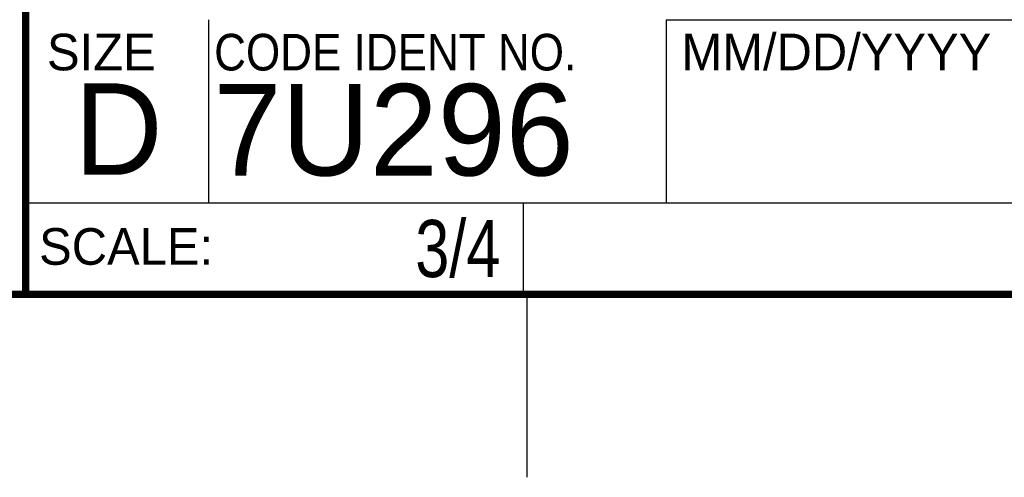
# Model space of a CAD drawing. Header units: inches. Extents: x 0 to 34, y 0 to 22.
# Tile 15 of 22: x 28.4 to 31.1, y 0 to 1.3. Entities that reach past the tile are written whole.
import ezdxf
from ezdxf.enums import TextEntityAlignment as Align

# ---------------------------------------------------------------- set-up
doc = ezdxf.new("R2010")
doc.units = ezdxf.units.IN
doc.header["$LTSCALE"] = 1.87
doc.header["$MEASUREMENT"] = 0
doc.layers.get('0').update_dxf_attribs({"linetype": 'CONTINUOUS'})
doc.styles.get("Standard").update_dxf_attribs({"font": 'txt', "width": 0.8})

msp = doc.modelspace()

# ---------------------------------------------------------------- linework, layer by layer
at = {"color": 2, "linetype": 'CONTINUOUS'}
for p, q in [((28.88002, 0.75), (28.88002, 1.25)), ((30.13002, 1.24989), (33.49002, 1.24989)), ((30.13002, 1.24989), (30.13002, 0.74989)), ((28.37954, 0.75004), (29.73954, 0.75004)), ((28.37954, 0.75004), (28.37954, 0.50004)), ((28.38002, 0.75), (33.50002, 0.75)), ((29.73954, 0.75004), (29.73954, 0.50004)), ((30.13002, 0.74989), (33.49002, 0.74989)), ((28.37954, 0.50004), (29.73954, 0.50004)), ((29.75002, 0), (29.75002, 0.5))]:
    msp.add_line(p, q, dxfattribs=at)
at = {"color": 7, "linetype": 'CONTINUOUS', "const_width": 0.02}
for points in [[(28.38002, 3), (28.38002, 0.5)], [(0.50002, 0.5), (33.50002, 0.5)]]:
    msp.add_lwpolyline(points, dxfattribs=at)

# ---------------------------------------------------------------- texts
at = {"color": 2, "linetype": 'CONTINUOUS'}
for s, p in [('SIZE', (28.43795, 1.11181)), ('MM/DD/YYYY', (30.17212, 1.11211)), ('SCALE:', (28.41638, 0.58064))]:
    msp.add_text(s, height=0.1, dxfattribs=at).set_placement(p)
at = {"color": 2, "linetype": 'CONTINUOUS', "width": 0.9}
msp.add_text('CODE IDENT NO.', height=0.1, dxfattribs=at).set_placement((28.89492, 1.11148))
at = {"color": 7, "linetype": 'CONTINUOUS'}
for s, p in [('7U296', (28.89285, 0.82447)), ('D  ', (28.51282, 0.82639))]:
    msp.add_text(s, height=0.25, dxfattribs=at).set_placement(p)
at = {"color": 7, "linetype": 'CONTINUOUS', "width": 0.8}
msp.add_text('3/4', height=0.15625, dxfattribs=at).set_placement((29.67704, 0.54691), align=Align.RIGHT)

doc.saveas('drawing.dxf')
